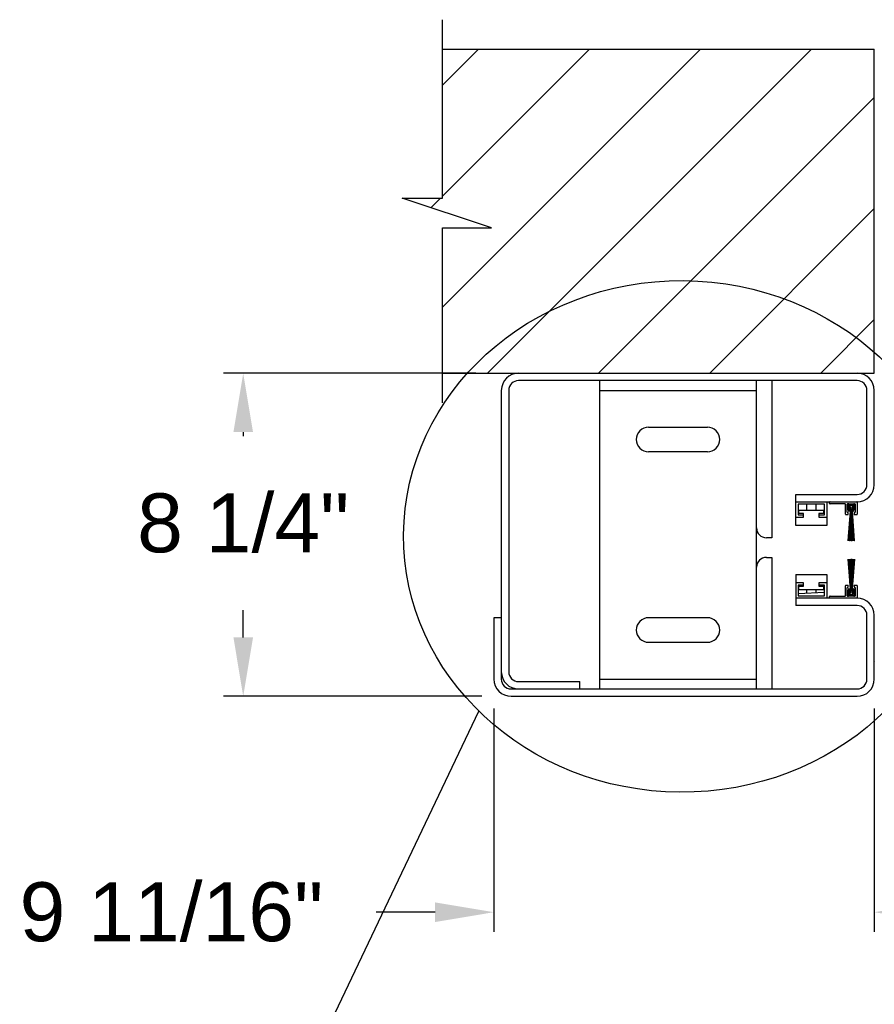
# Model space of a CAD drawing. Header units: inches. Extents: x 218.9 to 312.4, y 214.8 to 247.8.
# Tile 118 of 256: x 249.1 to 250.5, y 218.4 to 220. Entities that reach past the tile are written whole.
import ezdxf

# ---------------------------------------------------------------- set-up
doc = ezdxf.new("R2010")
doc.units = ezdxf.units.IN
doc.header["$LTSCALE"] = 0.25
doc.header["$MEASUREMENT"] = 0
for name, color, linetype in [('ANNOTATIONS', 1, 'Continuous'), ('DETAILS', 4, 'Continuous'), ('MOTOR RH', 7, 'Continuous')]:
    doc.layers.add(name, color=color, linetype=linetype)
doc.styles.add('ARIAL', font='arial.ttf', dxfattribs={"height": 0.09375})
doc.dimstyles.new('STANDARD$0', dxfattribs={"dimtxt": 0.09375, "dimasz": 0.09375, "dimexe": 0.03125, "dimexo": 0.046875, "dimgap": 0.09, "dimtad": 0, "dimtih": 1, "dimtoh": 1, "dimdec": 4, "dimzin": 0, "dimdsep": 46, "dimtxsty": 'ARIAL', "dimcen": 0.09, "dimadec": 0, "dimazin": 0, "dimtfac": 1, "dimtdec": 4, "dimtofl": 0, "dimtmove": 0, "dimatfit": 1, "dimfxl": 1, "dimtolj": 1, "dimtzin": 0, "dimarcsym": 0})
pattern_1 = [(45, (239.30175, 216.77476), (-0.0883883, 0.0883883), [])]

# ---------------------------------------------------------------- blocks, each defined once
blk = doc.blocks.new('*D110')
at = {"layer": 'ANNOTATIONS', "color": 0, "lineweight": -2, "transparency": 16777216}
for p, q in [((249.8875, 218.888), (249.8875, 218.5327)), ((250.493, 218.888), (250.493, 218.5327)), ((249.7938, 218.564), (249.7, 218.564)), ((250.5867, 218.564), (250.6805, 218.564))]:
    blk.add_line(p, q, dxfattribs=at)
at = {"layer": 'ANNOTATIONS', "color": 0, "transparency": 16777216}
for points in [[(249.7938, 218.5796), (249.7938, 218.5483), (249.8875, 218.564)], [(250.5867, 218.5796), (250.5867, 218.5483), (250.493, 218.564)]]:
    blk.add_solid(points, dxfattribs=at)
at = {"layer": 'defpoints', "color": 0, "transparency": 16777216}
for p in [(249.8875, 218.9349), (250.493, 218.9349), (249.8875, 218.564)]:
    blk.add_point(p, dxfattribs=at)
at = {"layer": 'ANNOTATIONS', "color": 0, "transparency": 16777216, "insert": (249.3741, 218.564), "char_height": 0.09375, "attachment_point": 5, "style": 'ARIAL'}
blk.add_mtext('\\A1;9 11/16"', dxfattribs=at)
blk = doc.blocks.new('*D111')
at = {"layer": 'ANNOTATIONS', "color": 0, "lineweight": -2, "transparency": 16777216}
for p, q in [((249.8586, 219.4216), (249.4572, 219.4216)), ((249.4884, 219.3278), (249.4884, 219.3212)), ((249.4884, 219.0013), (249.4884, 219.0443)), ((249.868, 218.9075), (249.4572, 218.9075))]:
    blk.add_line(p, q, dxfattribs=at)
at = {"layer": 'ANNOTATIONS', "color": 0, "transparency": 16777216}
for points in [[(249.4728, 219.3278), (249.504, 219.3278), (249.4884, 219.4216)], [(249.4728, 219.0013), (249.504, 219.0013), (249.4884, 218.9075)]]:
    blk.add_solid(points, dxfattribs=at)
at = {"layer": 'defpoints', "color": 0, "transparency": 16777216}
for p in [(249.9055, 219.4216), (249.4884, 218.9075), (249.9149, 218.9075)]:
    blk.add_point(p, dxfattribs=at)
at = {"layer": 'ANNOTATIONS', "color": 0, "transparency": 16777216, "insert": (249.4884, 219.1828), "char_height": 0.09375, "attachment_point": 5, "style": 'ARIAL'}
blk.add_mtext('\\A1;8 1/4"', dxfattribs=at)

msp = doc.modelspace()

# ---------------------------------------------------------------- hatches: boundary and pattern name
at = {"layer": 'MOTOR RH'}
h = msp.add_hatch(dxfattribs=at)
h.set_pattern_fill('ANSI31', color=256, style=0)
h.set_pattern_definition([(45, (25.6224, -31.70349), (-0.088388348, 0.088388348), [])])
h.paths.add_polyline_path([(250.493, 219.9372), (249.8055, 219.9372), (249.8055, 219.69999), (249.74139, 219.69999), (249.88346, 219.65309), (249.8055, 219.65309), (249.8055, 219.42157), (250.493, 219.42157), (250.493, 219.58407)])
h = msp.add_hatch(dxfattribs=at)
h.set_pattern_fill('ANSI31', color=256, style=0)
h.set_pattern_definition(pattern_1)
edge = h.paths.add_edge_path(flags=0)
edge.add_arc((250.45633, 219.07145), 0.00349, -214.27546, 34.27546, ccw=False)
edge.add_line((250.45344, 219.07342), (250.45474, 219.07743))
edge.add_arc((250.45111, 219.0786), 0.00381, 342.10478, 360)
edge.add_line((250.45492, 219.0786), (250.45145, 219.12563))
edge.add_line((250.45145, 219.12563), (250.45137, 219.12563))
edge.add_line((250.45137, 219.12563), (250.45486, 219.0786))
edge.add_arc((250.45111, 219.0786), 0.00375, 342.10478, 360, ccw=False)
edge.add_line((250.45468, 219.07745), (250.45339, 219.07345))
edge.add_arc((250.45633, 219.07145), 0.00356, 145.87014, 394.12986)
edge.add_line((250.45927, 219.07345), (250.45798, 219.07745))
edge.add_arc((250.46155, 219.0786), 0.00375, 180, 197.89522, ccw=False)
edge.add_line((250.4578, 219.0786), (250.46129, 219.12563))
edge.add_line((250.46129, 219.12563), (250.46121, 219.12563))
edge.add_line((250.46121, 219.12563), (250.45774, 219.0786))
edge.add_arc((250.46155, 219.0786), 0.00381, 180, 197.89522)
edge.add_line((250.45792, 219.07743), (250.45922, 219.07342))
h = msp.add_hatch(dxfattribs=at)
h.set_pattern_fill('ANSI31', color=256, style=0)
h.set_pattern_definition(pattern_1)
edge = h.paths.add_edge_path(flags=0)
edge.add_arc((250.45633, 219.07145), 0.00337, -214.5788, 34.5788, ccw=False)
edge.add_line((250.45356, 219.07337), (250.45486, 219.07739))
edge.add_arc((250.45111, 219.0786), 0.00394, 342.10478, 360)
edge.add_line((250.45505, 219.0786), (250.45239, 219.12563))
edge.add_line((250.45239, 219.12563), (250.45231, 219.12563))
edge.add_line((250.45231, 219.12563), (250.45499, 219.0786))
edge.add_arc((250.45111, 219.0786), 0.00387, 342.10478, 360, ccw=False)
edge.add_line((250.4548, 219.07741), (250.4535, 219.07339))
edge.add_arc((250.45633, 219.07145), 0.00343, 145.57496, 394.42504)
edge.add_line((250.45916, 219.07339), (250.45786, 219.07741))
edge.add_arc((250.46155, 219.0786), 0.00387, 180, 197.89522, ccw=False)
edge.add_line((250.45767, 219.0786), (250.46035, 219.12563))
edge.add_line((250.46035, 219.12563), (250.46027, 219.12563))
edge.add_line((250.46027, 219.12563), (250.45761, 219.0786))
edge.add_arc((250.46155, 219.0786), 0.00394, 180, 197.89522)
edge.add_line((250.4578, 219.07739), (250.4591, 219.07337))
h = msp.add_hatch(dxfattribs=at)
h.set_pattern_fill('ANSI31', color=256, style=0)
h.set_pattern_definition(pattern_1)
edge = h.paths.add_edge_path(flags=0)
edge.add_arc((250.45633, 219.07145), 0.00324, -214.89964, 34.89964, ccw=False)
edge.add_line((250.45367, 219.07331), (250.45498, 219.07736))
edge.add_arc((250.45111, 219.0786), 0.00406, 342.10478, 360)
edge.add_line((250.45517, 219.0786), (250.45333, 219.12563))
edge.add_line((250.45333, 219.12563), (250.45324, 219.12563))
edge.add_line((250.45324, 219.12563), (250.45511, 219.0786))
edge.add_arc((250.45111, 219.0786), 0.004, 342.10478, 360, ccw=False)
edge.add_line((250.45492, 219.07738), (250.45361, 219.07334))
edge.add_arc((250.45633, 219.07145), 0.00331, 145.26307, 394.73693)
edge.add_line((250.45905, 219.07334), (250.45774, 219.07738))
edge.add_arc((250.46155, 219.0786), 0.004, 180, 197.89522, ccw=False)
edge.add_line((250.45755, 219.0786), (250.45941, 219.12563))
edge.add_line((250.45941, 219.12563), (250.45933, 219.12563))
edge.add_line((250.45933, 219.12563), (250.45749, 219.0786))
edge.add_arc((250.46155, 219.0786), 0.00406, 180, 197.89522)
edge.add_line((250.45768, 219.07736), (250.45899, 219.07331))
h = msp.add_hatch(dxfattribs=at)
h.set_pattern_fill('ANSI31', color=256, style=0)
h.set_pattern_definition(pattern_1)
edge = h.paths.add_edge_path(flags=0)
edge.add_arc((250.45633, 219.07145), 0.00312, -215.23973, 35.23973, ccw=False)
edge.add_line((250.45378, 219.07325), (250.4551, 219.07732))
edge.add_arc((250.45111, 219.0786), 0.00419, 342.10478, 360)
edge.add_line((250.4553, 219.0786), (250.45426, 219.12563))
edge.add_line((250.45426, 219.12563), (250.45417, 219.12563))
edge.add_line((250.45417, 219.12563), (250.45524, 219.0786))
edge.add_arc((250.45111, 219.0786), 0.00413, 342.10478, 360, ccw=False)
edge.add_line((250.45504, 219.07734), (250.45373, 219.07328))
edge.add_arc((250.45633, 219.07145), 0.00318, 144.93284, 395.06716)
edge.add_line((250.45893, 219.07328), (250.45762, 219.07734))
edge.add_arc((250.46155, 219.0786), 0.00412, 180, 197.89522, ccw=False)
edge.add_line((250.45742, 219.0786), (250.45848, 219.12563))
edge.add_line((250.45848, 219.12563), (250.4584, 219.12563))
edge.add_line((250.4584, 219.12563), (250.45736, 219.0786))
edge.add_arc((250.46155, 219.0786), 0.00419, 180, 197.89522)
edge.add_line((250.45756, 219.07732), (250.45888, 219.07325))
h = msp.add_hatch(dxfattribs=at)
h.set_pattern_fill('ANSI31', color=256, style=0)
h.set_pattern_definition(pattern_1)
edge = h.paths.add_edge_path(flags=0)
edge.add_arc((250.45633, 219.07145), 0.00299, -215.60109, 35.60109, ccw=False)
edge.add_line((250.4539, 219.0732), (250.45521, 219.07728))
edge.add_arc((250.45111, 219.0786), 0.00431, 342.10478, 360)
edge.add_line((250.45542, 219.0786), (250.45518, 219.12563))
edge.add_line((250.45518, 219.12563), (250.4551, 219.12563))
edge.add_line((250.4551, 219.12563), (250.45536, 219.0786))
edge.add_arc((250.45111, 219.0786), 0.00425, 342.10478, 360, ccw=False)
edge.add_line((250.45516, 219.0773), (250.45384, 219.07322))
edge.add_arc((250.45633, 219.07145), 0.00306, 144.58238, 395.41762)
edge.add_line((250.45882, 219.07322), (250.4575, 219.0773))
edge.add_arc((250.46155, 219.0786), 0.00425, 180, 197.89522, ccw=False)
edge.add_line((250.4573, 219.0786), (250.45756, 219.12563))
edge.add_line((250.45756, 219.12563), (250.45747, 219.12563))
edge.add_line((250.45747, 219.12563), (250.45724, 219.0786))
edge.add_arc((250.46155, 219.0786), 0.00431, 180, 197.89522)
edge.add_line((250.45744, 219.07728), (250.45876, 219.0732))

# ---------------------------------------------------------------- linework, layer by layer
at = {"layer": 'DETAILS'}
msp.add_line((249.4723, 218.0635), (249.86346, 218.88383), dxfattribs=at)
msp.add_ellipse((250.18626, 219.16188), major_axis=(0.4425, -0.00305), ratio=0.919729, dxfattribs=at)
at = {"layer": 'MOTOR RH'}
for p, q in [((249.8055, 219.69999), (249.8055, 219.98407)), ((249.8055, 219.9372), (250.493, 219.9372)), ((250.493, 219.42157), (250.493, 219.9372)), ((249.88346, 219.65309), (249.74139, 219.69999)), ((249.74139, 219.69999), (249.8055, 219.69999)), ((249.8055, 219.3747), (249.8055, 219.65309)), ((249.8055, 219.65309), (249.88346, 219.65309)), ((249.8055, 219.42157), (250.493, 219.42157)), ((250.46565, 219.40985), (249.92659, 219.40985)), ((250.0555, 219.40985), (250.0555, 218.91923)), ((250.3055, 218.91923), (250.3055, 219.40985)), ((250.3301, 219.40985), (250.3301, 219.15985)), ((249.89925, 219.39423), (249.89925, 218.93485)), ((249.91097, 219.39423), (249.91097, 218.94657)), ((250.0555, 219.39423), (250.3055, 219.39423)), ((250.48128, 219.24423), (250.48128, 219.39423)), ((250.493, 219.24423), (250.493, 219.39423)), ((250.13362, 219.33563), (250.22737, 219.33563)), ((250.22737, 219.29657), (250.13362, 219.29657)), ((250.368, 219.17938), (250.368, 219.2286)), ((250.368, 219.2286), (250.46565, 219.2286)), ((250.368, 219.21688), (250.46565, 219.21688)), ((250.37187, 219.21301), (250.37187, 219.19638)), ((250.4135, 219.21301), (250.37187, 219.21301)), ((250.373, 219.19813), (250.373, 219.20376)), ((250.373, 219.20376), (250.41237, 219.20376)), ((250.38487, 219.21301), (250.38487, 219.20376)), ((250.4005, 219.20376), (250.4005, 219.21301)), ((250.41237, 219.20376), (250.41237, 219.19813)), ((250.4135, 219.19638), (250.4135, 219.21301)), ((250.41737, 219.21688), (250.41737, 219.17938)), ((250.4219, 219.21438), (250.4219, 219.21626)), ((250.44628, 219.21376), (250.42253, 219.21376)), ((250.4469, 219.1972), (250.4469, 219.21313)), ((250.45003, 219.20032), (250.45003, 219.21313)), ((250.45043, 219.21149), (250.45189, 219.20188)), ((250.45065, 219.21376), (250.4619, 219.21376)), ((250.45136, 219.21163), (250.45282, 219.20202)), ((250.46016, 219.21282), (250.45238, 219.21282)), ((250.45334, 219.20719), (250.45463, 219.20319)), ((250.45469, 219.20321), (250.4534, 219.20722)), ((250.45345, 219.20725), (250.45475, 219.20323)), ((250.45481, 219.20325), (250.45351, 219.20728)), ((250.45357, 219.2073), (250.45487, 219.20327)), ((250.45493, 219.20329), (250.45362, 219.20733)), ((250.45368, 219.20736), (250.45499, 219.2033)), ((250.45505, 219.20332), (250.45373, 219.20739)), ((250.45379, 219.20742), (250.45511, 219.20334)), ((250.45517, 219.20336), (250.45385, 219.20745)), ((250.45523, 219.20338), (250.4539, 219.20747)), ((250.45447, 219.20777), (250.45582, 219.20357)), ((250.45674, 219.20357), (250.4581, 219.20777)), ((250.45866, 219.20747), (250.45734, 219.20338)), ((250.45871, 219.20745), (250.4574, 219.20336)), ((250.45746, 219.20334), (250.45877, 219.20742)), ((250.45883, 219.20739), (250.45752, 219.20332)), ((250.45757, 219.2033), (250.45888, 219.20736)), ((250.45894, 219.20733), (250.45763, 219.20329)), ((250.45769, 219.20327), (250.459, 219.2073)), ((250.45905, 219.20728), (250.45775, 219.20325)), ((250.45781, 219.20323), (250.45911, 219.20725)), ((250.45917, 219.20722), (250.45787, 219.20321)), ((250.45793, 219.20319), (250.45922, 219.20719)), ((250.45971, 219.20202), (250.46118, 219.21163)), ((250.46064, 219.20188), (250.4621, 219.21149)), ((250.46253, 219.21313), (250.46253, 219.20032)), ((250.46565, 219.21626), (250.46565, 219.1972)), ((250.368, 219.19251), (250.3805, 219.19251)), ((250.37187, 219.19638), (250.3805, 219.19638)), ((250.3805, 219.19813), (250.373, 219.19813)), ((250.3805, 219.19251), (250.3805, 219.19813)), ((250.41237, 219.19813), (250.40487, 219.19813)), ((250.40487, 219.19813), (250.40487, 219.19251)), ((250.40487, 219.19638), (250.4135, 219.19638)), ((250.40487, 219.19251), (250.41737, 219.19251)), ((250.44753, 219.19657), (250.45097, 219.19657)), ((250.45097, 219.1997), (250.45065, 219.1997)), ((250.45481, 219.20204), (250.45132, 219.15501)), ((250.4514, 219.15501), (250.45488, 219.20204)), ((250.45159, 219.1972), (250.45159, 219.19907)), ((250.45189, 219.20188), (250.45282, 219.20202)), ((250.45494, 219.20204), (250.45226, 219.15501)), ((250.45235, 219.15501), (250.455, 219.20204)), ((250.45506, 219.20204), (250.4532, 219.15501)), ((250.45328, 219.15501), (250.45513, 219.20204)), ((250.45519, 219.20204), (250.45413, 219.15501)), ((250.45421, 219.15501), (250.45525, 219.20204)), ((250.45531, 219.20204), (250.45505, 219.15501)), ((250.45514, 219.15501), (250.45538, 219.20204)), ((250.45544, 219.15501), (250.45544, 219.20204)), ((250.45606, 219.20204), (250.45606, 219.15501)), ((250.4565, 219.15501), (250.4565, 219.20204)), ((250.45713, 219.20204), (250.45713, 219.15501)), ((250.45719, 219.20204), (250.45743, 219.15501)), ((250.45751, 219.15501), (250.45725, 219.20204)), ((250.45731, 219.20204), (250.45835, 219.15501)), ((250.45844, 219.15501), (250.45738, 219.20204)), ((250.45744, 219.20204), (250.45928, 219.15501)), ((250.45937, 219.15501), (250.4575, 219.20204)), ((250.45756, 219.20204), (250.46022, 219.15501)), ((250.4603, 219.15501), (250.45763, 219.20204)), ((250.45769, 219.20204), (250.46116, 219.15501)), ((250.46124, 219.15501), (250.45775, 219.20204)), ((250.45971, 219.20202), (250.46064, 219.20188)), ((250.46097, 219.19907), (250.46097, 219.1972)), ((250.4619, 219.1997), (250.46159, 219.1997)), ((250.46159, 219.19657), (250.46503, 219.19657)), ((250.41737, 219.17938), (250.368, 219.17938)), ((250.3301, 219.15985), (250.32112, 219.15985)), ((250.4514, 219.15501), (250.45132, 219.15501)), ((250.45235, 219.15501), (250.45226, 219.15501)), ((250.45328, 219.15501), (250.4532, 219.15501)), ((250.45421, 219.15501), (250.45413, 219.15501)), ((250.45514, 219.15501), (250.45505, 219.15501)), ((250.45606, 219.15501), (250.45544, 219.15501)), ((250.45713, 219.15501), (250.4565, 219.15501)), ((250.45751, 219.15501), (250.45743, 219.15501)), ((250.45844, 219.15501), (250.45835, 219.15501)), ((250.45937, 219.15501), (250.45928, 219.15501)), ((250.4603, 219.15501), (250.46022, 219.15501)), ((250.46124, 219.15501), (250.46116, 219.15501)), ((250.32112, 219.1286), (250.3301, 219.1286)), ((250.3301, 219.1286), (250.3301, 218.91923)), ((250.45137, 219.12563), (250.45486, 219.0786)), ((250.45137, 219.12563), (250.45145, 219.12563)), ((250.45492, 219.0786), (250.45145, 219.12563)), ((250.45231, 219.12563), (250.45239, 219.12563)), ((250.45231, 219.12563), (250.45499, 219.0786)), ((250.45505, 219.0786), (250.45239, 219.12563)), ((250.45324, 219.12563), (250.45333, 219.12563)), ((250.45324, 219.12563), (250.45511, 219.0786)), ((250.45517, 219.0786), (250.45333, 219.12563)), ((250.45417, 219.12563), (250.45524, 219.0786)), ((250.45417, 219.12563), (250.45426, 219.12563)), ((250.4553, 219.0786), (250.45426, 219.12563)), ((250.4551, 219.12563), (250.45536, 219.0786)), ((250.4551, 219.12563), (250.45518, 219.12563)), ((250.45542, 219.0786), (250.45518, 219.12563)), ((250.45549, 219.0786), (250.45549, 219.12563)), ((250.45549, 219.12563), (250.45611, 219.12563)), ((250.45611, 219.12563), (250.45611, 219.0786)), ((250.45655, 219.0786), (250.45655, 219.12563)), ((250.45655, 219.12563), (250.45717, 219.12563)), ((250.45717, 219.12563), (250.45717, 219.0786)), ((250.45747, 219.12563), (250.45724, 219.0786)), ((250.4573, 219.0786), (250.45756, 219.12563)), ((250.4584, 219.12563), (250.45736, 219.0786)), ((250.45742, 219.0786), (250.45848, 219.12563)), ((250.45747, 219.12563), (250.45756, 219.12563)), ((250.45933, 219.12563), (250.45749, 219.0786)), ((250.45755, 219.0786), (250.45941, 219.12563)), ((250.46027, 219.12563), (250.45761, 219.0786)), ((250.45767, 219.0786), (250.46035, 219.12563)), ((250.46121, 219.12563), (250.45774, 219.0786)), ((250.4578, 219.0786), (250.46129, 219.12563)), ((250.4584, 219.12563), (250.45848, 219.12563)), ((250.45933, 219.12563), (250.45941, 219.12563)), ((250.46027, 219.12563), (250.46035, 219.12563)), ((250.46121, 219.12563), (250.46129, 219.12563)), ((250.4527, 219.1187), (250.45196, 219.1187)), ((250.45352, 219.1187), (250.45278, 219.1187)), ((250.45433, 219.1187), (250.4536, 219.1187)), ((250.45514, 219.1187), (250.45441, 219.1187)), ((250.45549, 219.1187), (250.45522, 219.1187)), ((250.45655, 219.1187), (250.45611, 219.1187)), ((250.45744, 219.1187), (250.45717, 219.1187)), ((250.45825, 219.1187), (250.45752, 219.1187)), ((250.45906, 219.1187), (250.45833, 219.1187)), ((250.45987, 219.1187), (250.45914, 219.1187)), ((250.4607, 219.1187), (250.45996, 219.1187)), ((250.368, 219.10126), (250.41737, 219.10126)), ((250.368, 219.10126), (250.368, 219.05204)), ((250.41737, 219.10126), (250.41737, 219.06376)), ((250.45333, 219.10025), (250.45375, 219.10025)), ((250.45383, 219.10025), (250.45425, 219.10025)), ((250.45432, 219.10025), (250.45475, 219.10025)), ((250.45482, 219.10025), (250.45524, 219.10025)), ((250.45531, 219.10025), (250.45549, 219.10025)), ((250.45611, 219.10025), (250.45655, 219.10025)), ((250.45717, 219.10025), (250.45735, 219.10025)), ((250.45742, 219.10025), (250.45784, 219.10025)), ((250.45791, 219.10025), (250.45833, 219.10025)), ((250.45841, 219.10025), (250.45883, 219.10025)), ((250.45891, 219.10025), (250.45933, 219.10025)), ((250.3805, 219.08813), (250.368, 219.08813)), ((250.3805, 219.08426), (250.37187, 219.08426)), ((250.37187, 219.08426), (250.37187, 219.06763)), ((250.373, 219.08251), (250.3805, 219.08251)), ((250.373, 219.07688), (250.373, 219.08251)), ((250.3805, 219.08251), (250.3805, 219.08813)), ((250.40487, 219.08813), (250.40487, 219.08251)), ((250.41737, 219.08813), (250.40487, 219.08813)), ((250.4135, 219.08426), (250.40487, 219.08426)), ((250.40487, 219.08251), (250.41237, 219.08251)), ((250.41237, 219.08251), (250.41237, 219.07688)), ((250.4135, 219.06763), (250.4135, 219.08426)), ((250.4469, 219.06751), (250.4469, 219.08345)), ((250.45097, 219.08407), (250.44753, 219.08407)), ((250.45003, 219.06751), (250.45003, 219.08032)), ((250.45197, 219.07876), (250.45051, 219.06915)), ((250.45065, 219.08095), (250.45097, 219.08095)), ((250.4529, 219.07862), (250.45144, 219.06901)), ((250.45159, 219.08157), (250.45159, 219.08345)), ((250.4529, 219.07862), (250.45197, 219.07876)), ((250.46072, 219.07876), (250.45979, 219.07862)), ((250.46126, 219.06901), (250.45979, 219.07862)), ((250.46218, 219.06915), (250.46072, 219.07876)), ((250.46097, 219.08345), (250.46097, 219.08157)), ((250.46503, 219.08407), (250.46159, 219.08407)), ((250.46159, 219.08095), (250.4619, 219.08095)), ((250.46253, 219.08032), (250.46253, 219.06751)), ((250.46565, 219.08345), (250.46565, 219.06438)), ((250.46565, 219.06376), (250.368, 219.06376)), ((250.37187, 219.07115), (250.4135, 219.07333)), ((250.37187, 219.06763), (250.4135, 219.06763)), ((250.41237, 219.07688), (250.373, 219.07688)), ((250.38487, 219.07688), (250.38487, 219.07183)), ((250.4005, 219.07265), (250.4005, 219.07688)), ((250.4219, 219.06438), (250.4219, 219.06626)), ((250.42253, 219.06688), (250.44628, 219.06688)), ((250.43972, 219.06688), (250.44685, 219.06726)), ((250.45003, 219.06742), (250.45105, 219.06748)), ((250.4619, 219.06688), (250.45065, 219.06688)), ((250.45246, 219.06782), (250.46023, 219.06782)), ((250.45468, 219.07745), (250.45339, 219.07345)), ((250.45344, 219.07342), (250.45474, 219.07743)), ((250.4548, 219.07741), (250.4535, 219.07339)), ((250.45356, 219.07337), (250.45486, 219.07739)), ((250.45492, 219.07738), (250.45361, 219.07334)), ((250.45367, 219.07331), (250.45498, 219.07736)), ((250.45504, 219.07734), (250.45373, 219.07328)), ((250.45378, 219.07325), (250.4551, 219.07732)), ((250.45516, 219.0773), (250.45384, 219.07322)), ((250.4539, 219.0732), (250.45521, 219.07728)), ((250.45395, 219.07317), (250.45527, 219.07726)), ((250.45587, 219.07707), (250.45452, 219.07288)), ((250.45814, 219.07288), (250.45679, 219.07707)), ((250.45739, 219.07726), (250.45871, 219.07317)), ((250.45744, 219.07728), (250.45876, 219.0732)), ((250.45882, 219.07322), (250.4575, 219.0773)), ((250.45756, 219.07732), (250.45888, 219.07325)), ((250.45761, 219.06782), (250.4608, 219.06799)), ((250.45893, 219.07328), (250.45762, 219.07734)), ((250.45768, 219.07736), (250.45899, 219.07331)), ((250.45905, 219.07334), (250.45774, 219.07738)), ((250.4578, 219.07739), (250.4591, 219.07337)), ((250.45916, 219.07339), (250.45786, 219.07741)), ((250.45792, 219.07743), (250.45922, 219.07342)), ((250.45927, 219.07345), (250.45798, 219.07745)), ((250.46203, 219.06805), (250.46253, 219.06808)), ((250.46565, 219.05204), (250.368, 219.05204)), ((249.88753, 219.03251), (249.88753, 218.93485)), ((249.89925, 219.03251), (249.88753, 219.03251)), ((250.22737, 219.03251), (250.13362, 219.03251)), ((250.48128, 218.93485), (250.48128, 219.03641)), ((250.493, 218.93485), (250.493, 219.03641)), ((250.48128, 219.00571), (250.48101, 219.00621)), ((250.49319, 219.00602), (250.493, 219.00565)), ((250.13362, 218.99345), (250.22737, 218.99345)), ((250.48124, 218.96378), (250.48128, 218.9637)), ((250.493, 218.96364), (250.49307, 218.96377)), ((249.92659, 218.93095), (250.02425, 218.93095)), ((250.02425, 218.91923), (250.02425, 218.93095)), ((250.0555, 218.93485), (250.3055, 218.93485)), ((249.91487, 218.91923), (250.46565, 218.91923)), ((249.91487, 218.90751), (250.46565, 218.90751))]:
    msp.add_line(p, q, dxfattribs=at)
for centre in [(250.45628, 219.20919), (250.45633, 219.07145)]:
    msp.add_circle(centre, 0.00228, dxfattribs=at)
for centre, radius, start, end in [((249.92659, 219.39423), 0.02734, 90, 180), ((249.92659, 219.39423), 0.01563, 90, 180), ((250.46565, 219.39423), 0.02734, 0, 90), ((250.46565, 219.39423), 0.01563, 0, 90), ((250.13362, 219.3161), 0.01953, 90, 270), ((250.22737, 219.3161), 0.01953, 270, 90), ((250.46565, 219.24423), 0.02734, 270, 0), ((250.46565, 219.24423), 0.01563, 270, 0), ((250.42253, 219.21626), 0.000625, 90, 180), ((250.42253, 219.21438), 0.000625, 180, 270), ((250.44628, 219.21313), 0.000625, 0, 90), ((250.45065, 219.21313), 0.000625, 90, 180), ((250.45238, 219.21179), 0.00197, 90, 188.65121), ((250.45238, 219.21179), 0.00103, 90, 188.65121), ((250.45628, 219.20919), 0.00356, 325.87014, 214.12986), ((250.45628, 219.20919), 0.00349, 325.72454, 214.27546), ((250.45628, 219.20919), 0.00343, 325.57496, 214.42504), ((250.45628, 219.20919), 0.00337, 325.4212, 214.5788), ((250.45628, 219.20919), 0.00331, 325.26307, 214.73693), ((250.45628, 219.20919), 0.00324, 325.10036, 214.89964), ((250.45628, 219.20919), 0.00318, 324.93284, 215.06716), ((250.45628, 219.20919), 0.00312, 324.76027, 215.23973), ((250.45628, 219.20919), 0.00306, 324.58238, 215.41762), ((250.45628, 219.20919), 0.00299, 324.39891, 215.60109), ((250.45628, 219.20919), 0.00293, 324.20956, 215.79044), ((250.45628, 219.20919), 0.00231, 321.90656, 218.09344), ((250.45106, 219.20204), 0.00419, 0, 17.89522), ((250.45106, 219.20204), 0.00425, 0, 17.89522), ((250.45106, 219.20204), 0.00431, 0, 17.89522), ((250.45106, 219.20204), 0.00438, 0, 17.89522), ((250.45106, 219.20204), 0.005, 0, 17.89522), ((250.4615, 219.20204), 0.005, 162.10478, 180), ((250.4615, 219.20204), 0.00438, 162.10478, 180), ((250.4615, 219.20204), 0.00431, 162.10478, 180), ((250.4615, 219.20204), 0.00425, 162.10478, 180), ((250.4615, 219.20204), 0.00419, 162.10478, 180), ((250.46016, 219.21179), 0.00197, 351.34879, 90), ((250.46016, 219.21179), 0.00103, 351.34879, 90), ((250.4619, 219.21313), 0.000625, 0, 90), ((250.46503, 219.21626), 0.000625, 0, 90), ((250.44753, 219.1972), 0.000625, 180, 270), ((250.45065, 219.20032), 0.000625, 180, 270), ((250.45097, 219.19907), 0.000625, 0, 90), ((250.45097, 219.1972), 0.000625, 270, 0), ((250.45106, 219.20204), 0.00375, 0, 17.89522), ((250.45106, 219.20204), 0.00381, 0, 17.89522), ((250.45106, 219.20204), 0.00388, 0, 17.89522), ((250.45106, 219.20204), 0.00394, 0, 17.89522), ((250.45106, 219.20204), 0.004, 0, 17.89522), ((250.45106, 219.20204), 0.00406, 0, 17.89522), ((250.45106, 219.20204), 0.00413, 0, 17.89522), ((250.4615, 219.20204), 0.00413, 162.10478, 180), ((250.4615, 219.20204), 0.00406, 162.10478, 180), ((250.4615, 219.20204), 0.004, 162.10478, 180), ((250.4615, 219.20204), 0.00394, 162.10478, 180), ((250.4615, 219.20204), 0.00388, 162.10478, 180), ((250.4615, 219.20204), 0.00381, 162.10478, 180), ((250.4615, 219.20204), 0.00375, 162.10478, 180), ((250.46159, 219.19907), 0.000625, 90, 180), ((250.46159, 219.1972), 0.000625, 180, 270), ((250.4619, 219.20032), 0.000625, 270, 0), ((250.46503, 219.1972), 0.000625, 270, 0), ((250.32112, 219.17548), 0.01563, 180, 270), ((250.32112, 219.11298), 0.01563, 90, 180), ((250.44753, 219.08345), 0.000625, 90, 180), ((250.45065, 219.08032), 0.000625, 90, 180), ((250.45097, 219.08345), 0.000625, 0, 90), ((250.45097, 219.08157), 0.000625, 270, 0), ((250.45111, 219.0786), 0.00375, 342.10478, 0), ((250.45111, 219.0786), 0.00381, 342.10478, 0), ((250.45111, 219.0786), 0.00388, 342.10478, 0), ((250.45111, 219.0786), 0.00394, 342.10478, 0), ((250.45111, 219.0786), 0.004, 342.10478, 0), ((250.45111, 219.0786), 0.00406, 342.10478, 0), ((250.45111, 219.0786), 0.00413, 342.10478, 0), ((250.45111, 219.0786), 0.00419, 342.10478, 0), ((250.45111, 219.0786), 0.00425, 342.10478, 0), ((250.45111, 219.0786), 0.00431, 342.10478, 0), ((250.45111, 219.0786), 0.00438, 342.10478, 0), ((250.45111, 219.0786), 0.005, 342.10478, 0), ((250.46155, 219.0786), 0.005, 180, 197.89522), ((250.46155, 219.0786), 0.00438, 180, 197.89522), ((250.46155, 219.0786), 0.00431, 180, 197.89522), ((250.46155, 219.0786), 0.00425, 180, 197.89522), ((250.46155, 219.0786), 0.00419, 180, 197.89522), ((250.46155, 219.0786), 0.00413, 180, 197.89522), ((250.46155, 219.0786), 0.00406, 180, 197.89522), ((250.46155, 219.0786), 0.004, 180, 197.89522), ((250.46155, 219.0786), 0.00394, 180, 197.89522), ((250.46155, 219.0786), 0.00388, 180, 197.89522), ((250.46155, 219.0786), 0.00381, 180, 197.89522), ((250.46155, 219.0786), 0.00375, 180, 197.89522), ((250.46159, 219.08345), 0.000625, 90, 180), ((250.46159, 219.08157), 0.000625, 180, 270), ((250.4619, 219.08032), 0.000625, 0, 90), ((250.46503, 219.08345), 0.000625, 0, 90), ((250.42253, 219.06626), 0.000625, 90, 180), ((250.42253, 219.06438), 0.000625, 180, 270), ((250.44628, 219.06751), 0.000625, 270, 0), ((250.45065, 219.06751), 0.000625, 180, 270), ((250.45246, 219.06885), 0.00197, 171.34879, 270), ((250.45246, 219.06885), 0.00103, 171.34879, 270), ((250.45633, 219.07145), 0.00356, 145.87014, 34.12986), ((250.45633, 219.07145), 0.00349, 145.72454, 34.27546), ((250.45633, 219.07145), 0.00343, 145.57496, 34.42504), ((250.45633, 219.07145), 0.00337, 145.4212, 34.5788), ((250.45633, 219.07145), 0.00331, 145.26307, 34.73693), ((250.45633, 219.07145), 0.00324, 145.10036, 34.89964), ((250.45633, 219.07145), 0.00318, 144.93284, 35.06716), ((250.45633, 219.07145), 0.00312, 144.76027, 35.23973), ((250.45633, 219.07145), 0.00306, 144.58238, 35.41762), ((250.45633, 219.07145), 0.00299, 144.39891, 35.60109), ((250.45633, 219.07145), 0.00293, 144.20956, 35.79044), ((250.45633, 219.07145), 0.00231, 141.90656, 38.09344), ((250.46023, 219.06885), 0.00197, 270, 8.65121), ((250.46023, 219.06885), 0.00103, 270, 8.65121), ((250.4619, 219.06751), 0.000625, 270, 0), ((250.46503, 219.06438), 0.000625, 270, 0), ((250.46565, 219.03641), 0.02734, 0, 90), ((250.46565, 219.03641), 0.01562, 0, 90), ((250.13362, 219.01298), 0.01953, 90, 270), ((250.22737, 219.01298), 0.01953, 270, 90), ((249.92659, 218.94657), 0.02734, 180, 270), ((249.92659, 218.94657), 0.01563, 180, 270), ((249.91487, 218.93485), 0.02734, 180, 270), ((249.91487, 218.93485), 0.01563, 180, 270), ((250.46565, 218.93485), 0.01562, 270, 0), ((250.46565, 218.93485), 0.02734, 270, 0)]:
    msp.add_arc(centre, radius, start, end, dxfattribs=at)

# ---------------------------------------------------------------- dimensions: what is measured, and where the dimension line sits
at = {"layer": 'ANNOTATIONS'}
dim = msp.add_linear_dim(base=(249.48841, 218.90751), p1=(249.9055, 219.42157), p2=(249.91487, 218.90751), angle=90, text='8 1/4"', dimstyle='STANDARD$0', dxfattribs=at)
dim.commit()
dim.dimension.update_dxf_attribs({"geometry": '*D111', "text_midpoint": (249.48841, 219.18276), "dimtype": 160})
dim = msp.add_linear_dim(base=(249.88753, 218.56395), p1=(250.493, 218.93485), p2=(249.88753, 218.93485), text='9 11/16"', dimstyle='STANDARD$0', dxfattribs=at)
dim.commit()
dim.dimension.update_dxf_attribs({"geometry": '*D110', "text_midpoint": (249.37409, 218.56395), "dimtype": 160})

doc.saveas('drawing.dxf')
